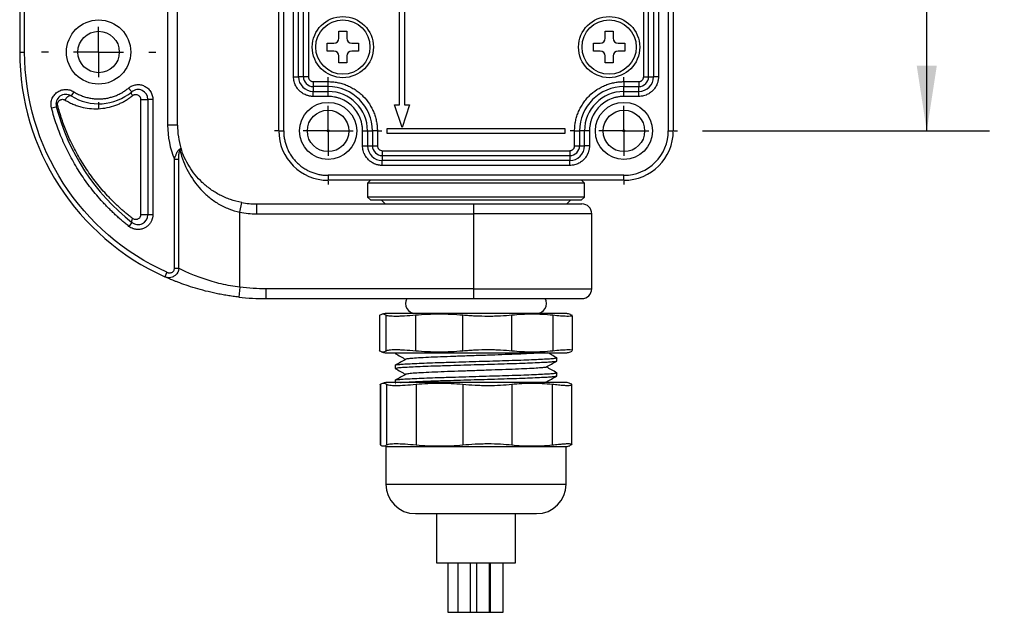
# Model space of a CAD drawing. Header units: millimetres. Extents: x 13 to 546, y 13 to 419.
# Tile 5 of 16: x 307 to 407, y 99 to 159. Entities that reach past the tile are written whole.
import ezdxf

# ---------------------------------------------------------------- set-up
doc = ezdxf.new("R2010")
doc.units = ezdxf.units.MM
doc.header["$LTSCALE"] = 2
doc.linetypes.add('CENTERX2', pattern=[20.32, 12.7, -2.54, 2.54, -2.54])
doc.layers.add('CENTER', color=40, linetype='CENTERX2')
doc.layers.add('DIMENSIONS', color=140, linetype='Continuous', lineweight=25)
doc.styles.add('SLDTEXTSTYLE0', font='TXT', dxfattribs={"width": 0.7})
doc.dimstyles.new('SLDDIMSTYLE0', dxfattribs={"dimtxt": 4.316016, "dimasz": 6.604, "dimexe": 0, "dimexo": 0.0625, "dimgap": 1.079004, "dimtad": 0, "dimtih": 1, "dimtoh": 1, "dimrnd": 1e-09, "dimzin": 4, "dimdsep": 46, "dimtxsty": 'SLDTEXTSTYLE0', "dimsah": 1, "dimcen": 0.09, "dimadec": 0, "dimazin": 1, "dimtfac": 1, "dimtofl": 0, "dimtmove": 0, "dimatfit": 3, "dimfxl": 0, "dimfrac": 2, "dimtolj": 1, "dimtzin": 12, "dimarcsym": 0})

# ---------------------------------------------------------------- blocks, each defined once
blk = doc.blocks.new('_D_8')
at = {"layer": 'DIMENSIONS'}
for p, q in [((376.137, 234.085), (405.211, 234.085)), ((398.861, 234.085), (398.861, 202.446)), ((392.448, 194.62), (390.998, 194.62)), ((390.998, 194.62), (390.998, 187.761)), ((405.273, 194.62), (406.723, 194.62)), ((406.723, 194.62), (406.723, 187.761)), ((390.998, 187.761), (392.448, 187.761)), ((406.723, 187.761), (405.273, 187.761)), ((398.861, 148.085), (398.861, 186.795)), ((376.137, 148.085), (405.211, 148.085))]:
    blk.add_line(p, q, dxfattribs=at)
for points in [[(398.861, 234.085), (397.845, 227.481), (399.877, 227.481)], [(398.861, 148.085), (399.877, 154.689), (397.845, 154.689)]]:
    blk.add_solid(points, dxfattribs=at)
at = {"layer": 'DIMENSIONS', "char_height": 4.2333, "attachment_point": 1, "style": 'SLDTEXTSTYLE0'}
for s, insert in [('86.0', (392.448, 201.044)), ('3.39', (392.448, 193.218))]:
    blk.add_mtext(s, dxfattribs=dict(at, insert=insert))
blk = doc.blocks.new('SW_CENTERMARKSYMBOL_1')
at = {"layer": 'CENTER', "color": 0}
for p, q in [((0, 5.08), (0, 5.44)), ((0, 0), (0, 2.54)), ((-5.08, 0), (-5.44, 0)), ((0, 0), (-2.54, 0)), ((0, 0), (0, -2.54)), ((0, 0), (2.54, 0)), ((5.08, 0), (5.44, 0)), ((0, -5.08), (0, -5.44))]:
    blk.add_line(p, q, dxfattribs=at)
blk = doc.blocks.new('SW_CENTERMARKSYMBOL_2')
at = {"layer": 'CENTER', "color": 0}
for p, q in [((0, 5.08), (0, 5.44)), ((0, 0), (0, 2.54)), ((-5.08, 0), (-5.44, 0)), ((0, 0), (-2.54, 0)), ((0, 0), (0, -2.54)), ((0, 0), (2.54, 0)), ((5.08, 0), (5.44, 0)), ((0, -5.08), (0, -5.44))]:
    blk.add_line(p, q, dxfattribs=at)
blk = doc.blocks.new('SW_CENTERMARKSYMBOL_6')
at = {"layer": 'CENTER', "color": 0}
for p, q in [((0, 5.08), (0, 5.795)), ((0, 0), (0, 2.54)), ((-5.08, 0), (-5.795, 0)), ((0, 0), (-2.54, 0)), ((0, 0), (0, -2.54)), ((0, 0), (2.54, 0)), ((5.08, 0), (5.795, 0)), ((0, -5.08), (0, -5.795))]:
    blk.add_line(p, q, dxfattribs=at)

msp = doc.modelspace()

# ---------------------------------------------------------------- linework, layer by layer
for p, q in [((333.157, 148.085), (333.157, 234.085)), ((333.657, 148.085), (333.657, 234.085)), ((372.657, 234.085), (372.657, 148.085)), ((373.157, 234.085), (373.157, 148.085)), ((321.89, 233.485), (321.89, 148.685)), ((322.89, 148.685), (322.89, 233.485)), ((345.407, 150.732), (345.407, 231.437)), ((345.907, 231.437), (345.907, 150.732)), ((334.657, 153.585), (334.657, 228.585)), ((335.157, 153.585), (335.157, 228.585)), ((335.657, 153.585), (335.657, 228.585)), ((336.157, 228.585), (336.157, 153.585)), ((370.157, 153.585), (370.157, 228.585)), ((370.657, 153.585), (370.657, 228.585)), ((371.157, 228.585), (371.157, 153.585)), ((371.657, 228.585), (371.657, 153.585)), ((306.89, 226.085), (306.89, 156.085)), ((307.39, 156.085), (307.39, 226.085)), ((339.257, 158.185), (340.057, 158.185)), ((339.257, 157.485), (339.257, 158.185)), ((340.057, 158.185), (340.057, 157.485)), ((366.257, 158.185), (367.057, 158.185)), ((366.257, 157.485), (366.257, 158.185)), ((367.057, 158.185), (367.057, 157.485)), ((338.057, 156.985), (338.757, 156.985)), ((338.057, 156.185), (338.057, 156.985)), ((340.557, 156.985), (341.257, 156.985)), ((341.257, 156.985), (341.257, 156.185)), ((365.057, 156.985), (365.757, 156.985)), ((365.057, 156.185), (365.057, 156.985)), ((367.557, 156.985), (368.257, 156.985)), ((368.257, 156.985), (368.257, 156.185)), ((306.89, 156.085), (307.39, 156.085)), ((338.757, 156.185), (338.057, 156.185)), ((341.257, 156.185), (340.557, 156.185)), ((365.757, 156.185), (365.057, 156.185)), ((368.257, 156.185), (367.557, 156.185)), ((339.257, 154.985), (339.257, 155.685)), ((340.057, 154.985), (339.257, 154.985)), ((340.057, 155.685), (340.057, 154.985)), ((366.257, 154.985), (366.257, 155.685)), ((367.057, 154.985), (366.257, 154.985)), ((367.057, 155.685), (367.057, 154.985)), ((334.657, 153.585), (335.157, 153.585)), ((335.657, 153.585), (335.157, 153.585)), ((336.157, 153.585), (335.657, 153.585)), ((336.657, 153.085), (338.157, 153.085)), ((336.657, 153.085), (336.657, 152.585)), ((338.157, 152.585), (338.157, 153.085)), ((368.157, 153.085), (369.657, 153.085)), ((368.157, 153.085), (368.157, 152.585)), ((369.657, 153.085), (369.657, 152.585)), ((370.157, 153.585), (370.657, 153.585)), ((370.657, 153.585), (371.157, 153.585)), ((371.657, 153.585), (371.157, 153.585)), ((312.365, 152.061), (312.1, 151.638)), ((317.93, 152.435), (318.25, 152.051)), ((338.157, 152.585), (336.657, 152.585)), ((336.657, 152.585), (336.657, 152.085)), ((336.657, 151.585), (336.657, 152.085)), ((336.657, 152.085), (338.157, 152.085)), ((338.157, 152.085), (338.157, 152.585)), ((338.157, 151.585), (338.157, 152.085)), ((368.157, 152.585), (369.657, 152.585)), ((368.157, 152.085), (368.157, 152.585)), ((368.157, 151.585), (368.157, 152.085)), ((368.157, 152.085), (369.657, 152.085)), ((369.657, 152.085), (369.657, 152.585)), ((369.657, 151.585), (369.657, 152.085)), ((319.156, 139.592), (319.156, 151.282)), ((319.156, 151.282), (319.89, 151.282)), ((319.89, 151.282), (319.89, 139.592)), ((320.39, 151.282), (319.89, 151.282)), ((320.39, 151.282), (320.39, 139.592)), ((338.157, 151.585), (336.657, 151.585)), ((369.657, 151.585), (368.157, 151.585)), ((310.117, 150.412), (310.601, 150.538)), ((344.907, 150.732), (345.407, 150.732)), ((345.657, 148.435), (344.907, 150.732)), ((346.407, 150.732), (345.657, 148.435)), ((345.907, 150.732), (346.407, 150.732)), ((322.89, 148.685), (321.89, 148.685)), ((333.157, 148.085), (333.657, 148.085)), ((341.657, 146.585), (341.657, 148.085)), ((341.657, 148.085), (342.157, 148.085)), ((342.157, 148.085), (342.157, 146.585)), ((342.157, 148.085), (342.657, 148.085)), ((342.657, 148.085), (342.657, 146.585)), ((343.157, 148.085), (342.657, 148.085)), ((343.157, 148.085), (343.157, 146.585)), ((344.157, 148.335), (362.157, 148.335)), ((344.157, 147.835), (344.157, 148.335)), ((362.157, 147.835), (344.157, 147.835)), ((362.157, 148.335), (362.157, 147.835)), ((363.157, 146.585), (363.157, 148.085)), ((363.157, 148.085), (363.657, 148.085)), ((363.657, 148.085), (363.657, 146.585)), ((364.157, 148.085), (363.657, 148.085)), ((364.157, 146.585), (364.157, 148.085)), ((364.657, 148.085), (364.157, 148.085)), ((364.657, 148.085), (364.657, 146.585)), ((372.657, 148.085), (373.157, 148.085)), ((323.242, 146.337), (323.243, 146.333)), ((341.657, 146.585), (342.157, 146.585)), ((342.157, 146.585), (342.657, 146.585)), ((342.657, 146.585), (343.157, 146.585)), ((343.657, 146.085), (362.657, 146.085)), ((343.657, 146.085), (343.657, 145.585)), ((362.657, 146.085), (362.657, 145.585)), ((363.157, 146.585), (363.657, 146.585)), ((363.657, 146.585), (364.157, 146.585)), ((364.657, 146.585), (364.157, 146.585)), ((322.581, 134.155), (322.581, 145.226)), ((322.581, 145.226), (323.024, 145.226)), ((323.024, 134.155), (323.024, 145.226)), ((343.657, 145.585), (362.657, 145.585)), ((343.657, 145.585), (343.657, 145.085)), ((343.657, 144.585), (343.657, 145.085)), ((362.657, 145.085), (343.657, 145.085)), ((362.657, 145.585), (362.657, 145.085)), ((362.657, 144.585), (362.657, 145.085)), ((362.657, 144.585), (343.657, 144.585)), ((368.157, 143.585), (338.157, 143.585)), ((338.157, 143.585), (338.157, 143.085)), ((368.157, 143.085), (338.157, 143.085)), ((342.457, 143.085), (342.157, 142.785)), ((342.157, 142.785), (342.157, 141.385)), ((364.157, 142.785), (342.157, 142.785)), ((364.157, 142.785), (363.857, 143.085)), ((364.157, 141.385), (364.157, 142.785)), ((368.157, 143.085), (368.157, 143.585)), ((329.215, 139.842), (329.401, 140.825)), ((342.157, 141.385), (342.457, 141.085)), ((364.157, 141.385), (342.157, 141.385)), ((342.457, 141.085), (363.857, 141.085)), ((343.557, 141.085), (343.957, 140.685)), ((362.357, 140.685), (362.757, 141.085)), ((363.857, 141.085), (364.157, 141.385)), ((329.215, 132.234), (329.215, 139.842)), ((330.89, 140.685), (352.89, 140.685)), ((330.89, 140.685), (330.89, 139.685)), ((352.89, 140.685), (352.89, 139.685)), ((318.271, 138.807), (317.961, 138.414)), ((319.89, 139.592), (319.156, 139.592)), ((320.39, 139.592), (319.89, 139.592)), ((330.89, 139.685), (352.89, 139.685)), ((352.89, 139.685), (352.89, 132.085)), ((364.89, 139.685), (352.89, 139.685)), ((364.89, 132.085), (364.89, 139.685)), ((323.024, 134.155), (322.581, 134.155)), ((321.815, 133.752), (321.61, 133.296)), ((329.215, 132.234), (329.103, 131.241)), ((352.89, 132.085), (331.89, 132.085)), ((331.89, 131.085), (331.89, 132.085)), ((352.89, 132.085), (352.89, 131.085)), ((352.89, 132.085), (364.89, 132.085)), ((331.89, 131.085), (352.89, 131.085)), ((343.377, 129.354), (343.377, 125.815)), ((343.414, 129.398), (343.387, 129.354)), ((343.414, 125.772), (343.414, 129.398)), ((362.353, 129.585), (343.961, 129.585)), ((344.039, 125.772), (344.039, 129.398)), ((347.042, 125.772), (347.042, 129.398)), ((351.822, 125.772), (351.822, 129.398)), ((356.785, 125.772), (356.785, 129.398)), ((360.94, 129.398), (360.94, 125.772)), ((362.727, 129.465), (362.901, 129.398)), ((362.937, 125.815), (362.937, 129.354)), ((343.414, 125.772), (343.387, 125.815)), ((343.961, 125.585), (362.353, 125.585)), ((344.957, 125.585), (344.957, 125.538)), ((361.357, 124.778), (361.357, 125.067)), ((362.727, 125.705), (362.901, 125.772)), ((344.957, 124.307), (344.957, 124.018)), ((361.357, 123.258), (361.357, 123.547)), ((343.43, 122.368), (343.43, 116.301)), ((343.467, 122.415), (343.467, 116.254)), ((362.307, 122.585), (344.007, 122.585)), ((344.085, 122.415), (344.085, 116.254)), ((344.957, 122.787), (344.957, 122.585)), ((344.97, 122.484), (344.981, 122.478)), ((347.088, 122.415), (347.088, 116.254)), ((351.815, 122.415), (351.815, 116.254)), ((356.778, 122.415), (356.778, 116.254)), ((360.404, 122.585), (360.304, 122.642)), ((360.887, 122.415), (360.887, 116.254)), ((362.848, 122.415), (362.676, 122.472)), ((362.884, 116.301), (362.884, 122.368)), ((344.007, 116.085), (344.007, 112.285)), ((344.007, 116.085), (362.307, 116.085)), ((362.307, 112.285), (362.307, 116.085)), ((362.848, 116.254), (362.676, 116.198)), ((344.007, 112.285), (362.307, 112.285)), ((349.157, 109.285), (349.157, 104.285)), ((357.157, 104.285), (357.157, 109.285)), ((349.157, 104.285), (357.157, 104.285)), ((350.299, 104.285), (350.299, 99.285)), ((351.307, 104.285), (351.307, 99.285)), ((352.607, 99.285), (352.607, 104.285)), ((353.219, 104.285), (353.219, 99.285)), ((354.519, 99.285), (354.519, 104.285)), ((354.595, 104.285), (354.595, 99.285)), ((355.895, 99.285), (355.895, 104.285)), ((350.299, 99.285), (351.307, 99.285)), ((351.307, 99.285), (352.607, 99.285)), ((352.607, 99.285), (353.219, 99.285)), ((353.219, 99.285), (354.519, 99.285)), ((354.519, 99.285), (354.595, 99.285)), ((354.595, 99.285), (355.895, 99.285))]:
    msp.add_line(p, q)
at = {"flags": 128}
for points in [[(318.325, 151.667), (318.288, 151.73), (318.258, 151.791), (318.236, 151.85), (318.222, 151.904), (318.216, 151.952), (318.219, 151.993), (318.23, 152.026), (318.25, 152.051)], [(311.504, 151.214), (311.552, 151.322), (311.616, 151.424), (311.693, 151.513), (311.778, 151.586), (311.866, 151.636), (311.952, 151.663), (312.032, 151.663), (312.1, 151.638)], [(310.745, 150.664), (310.71, 150.647), (310.679, 150.629), (310.653, 150.612), (310.632, 150.595), (310.616, 150.579), (310.606, 150.565), (310.6, 150.551), (310.601, 150.538)], [(318.336, 139.2), (318.3, 139.135), (318.271, 139.072), (318.25, 139.012), (318.237, 138.956), (318.233, 138.907), (318.237, 138.865), (318.25, 138.831), (318.271, 138.807)]]:
    msp.add_lwpolyline(points, dxfattribs=at)
for centre, radius in [((314.89, 156.085), 3.255), ((339.657, 156.585), 3.1), ((339.657, 156.585), 2.75), ((366.657, 156.585), 3.1), ((366.657, 156.585), 2.75), ((314.89, 156.085), 2.1), ((338.157, 148.085), 2.9), ((368.157, 148.085), 2.9), ((338.157, 148.085), 2.1), ((368.157, 148.085), 2.1), ((338.157, 148.085), 0.1), ((368.157, 148.085), 0.1)]:
    msp.add_circle(centre, radius)
for centre, radius, start, end in [((338.757, 157.485), 0.5, 270, 0), ((340.557, 157.485), 0.5, 180, 270), ((365.757, 157.485), 0.5, 270, 0), ((367.557, 157.485), 0.5, 180, 270), ((331.89, 156.085), 25, 180, 245.71873), ((338.757, 155.685), 0.5, 0, 90), ((340.557, 155.685), 0.5, 90, 180), ((365.757, 155.685), 0.5, 0, 90), ((367.557, 155.685), 0.5, 90, 180), ((336.657, 153.585), 1.5, 180, 270), ((336.657, 153.585), 1, 180, 270), ((369.657, 153.585), 1, 270, 0), ((369.657, 153.585), 1.5, 270, 0), ((311.568, 150.791), 1, 57.89513, 194.60218), ((314.89, 156.085), 5.25, 237.89513, 309.79182), ((318.89, 151.282), 1, 0, 129.79182), ((338.157, 148.085), 4.5, 0, 90), ((338.157, 148.085), 4, 0, 90), ((368.157, 148.085), 4.5, 90, 180), ((368.157, 148.085), 4, 90, 180), ((331.89, 156.085), 22, 194.60218, 231.75338), ((330.89, 148.685), 8, 180, 197.06726), ((338.157, 148.085), 5, 180, 270), ((368.157, 148.085), 5, 270, 0), ((322.582, 145.999), 0.565, 10.45194, 23.73604), ((343.657, 146.585), 1.5, 180, 270), ((343.657, 146.585), 1, 180, 270), ((362.657, 146.585), 1, 270, 0), ((362.657, 146.585), 1.5, 270, 0), ((330.89, 148.685), 8, 259.2712, 270), ((363.89, 139.685), 1, 0, 90), ((318.89, 139.592), 1, 231.75338, 0), ((363.89, 132.085), 1, 270, 360), ((331.89, 156.085), 25, 263.59954, 270), ((347.007, 130.585), 1, 150, 270), ((359.307, 130.585), 1, 270, 30.56426), ((347.769, 115.076), 15, 104.70489, 106.20311), ((358.546, 115.076), 15, 73.79693, 75.29511), ((347.769, 140.093), 15, 253.79693, 255.29511), ((358.546, 140.093), 15, 284.70489, 286.20311), ((344.957, 117.676), 5, 100.95496, 103.21676), ((361.357, 117.676), 5, 74.61841, 79.04504), ((361.357, 120.994), 5, 280.95496, 285.35723), ((347.007, 112.285), 3, 180, 270), ((359.307, 112.285), 3, 270, 0)]:
    msp.add_arc(centre, radius, start, end)
for points, knots in [([(321.815, 133.752), (317.517, 135.691), (313.869, 138.83), (308.751, 146.753), (307.39, 151.369), (307.39, 156.085)], [0, 0, 0, 0, 0.5, 0.5, 1, 1, 1, 1]), ([(317.93, 152.435), (317.957, 152.457), (318.011, 152.5), (318.098, 152.558), (318.188, 152.609), (318.315, 152.671), (318.485, 152.732), (318.768, 152.79), (319.128, 152.784), (319.535, 152.658), (319.892, 152.426), (320.126, 152.153), (320.263, 151.899), (320.336, 151.697), (320.382, 151.49), (320.387, 151.352), (320.39, 151.282)], [0, 0, 0, 0, 0.030711, 0.061293, 0.091896, 0.122667, 0.186442, 0.250372, 0.37774, 0.500036, 0.622332, 0.749701, 0.813476, 0.877406, 0.938663, 1, 1, 1, 1]), ([(336.657, 151.585), (336.615, 151.585), (336.531, 151.587), (336.406, 151.599), (336.282, 151.619), (336.16, 151.646), (336.039, 151.681), (335.832, 151.756), (335.551, 151.901), (335.234, 152.161), (334.973, 152.478), (334.809, 152.797), (334.715, 153.086), (334.666, 153.333), (334.66, 153.501), (334.657, 153.585)], [0, 0, 0, 0, 0.0402761, 0.0802426, 0.1200582, 0.159883, 0.1998773, 0.2401994, 0.3700431, 0.5000574, 0.6299012, 0.7599156, 0.8401208, 0.919721, 1, 1, 1, 1]), ([(336.157, 153.585), (336.158, 153.564), (336.159, 153.522), (336.172, 153.46), (336.195, 153.388), (336.236, 153.308), (336.301, 153.229), (336.381, 153.164), (336.469, 153.118), (336.563, 153.09), (336.626, 153.086), (336.657, 153.085)], [0, 0, 0, 0, 0.080115, 0.159741, 0.240152, 0.369781, 0.500092, 0.629721, 0.760033, 0.87985, 1, 1, 1, 1]), ([(338.157, 153.085), (338.236, 153.084), (338.394, 153.082), (338.63, 153.065), (338.863, 153.037), (339.094, 152.999), (339.324, 152.949), (339.551, 152.889), (339.776, 152.818), (340.082, 152.705), (340.461, 152.532), (340.901, 152.275), (341.315, 151.973), (341.826, 151.512), (342.261, 150.977), (342.604, 150.389), (342.811, 149.935), (342.97, 149.469), (343.079, 149.005), (343.145, 148.542), (343.153, 148.237), (343.157, 148.085)], [0, 0, 0, 0, 0.03024, 0.060281, 0.090188, 0.120031, 0.149875, 0.179789, 0.20984, 0.240094, 0.304385, 0.368744, 0.434403, 0.50013, 0.631342, 0.695633, 0.759991, 0.821708, 0.883493, 0.94173, 1, 1, 1, 1]), ([(363.157, 148.085), (363.158, 148.164), (363.16, 148.322), (363.177, 148.557), (363.205, 148.791), (363.243, 149.022), (363.293, 149.251), (363.353, 149.478), (363.424, 149.704), (363.537, 150.009), (363.71, 150.389), (363.967, 150.828), (364.269, 151.243), (364.73, 151.754), (365.265, 152.189), (365.853, 152.532), (366.307, 152.739), (366.773, 152.898), (367.237, 153.006), (367.7, 153.073), (368.005, 153.081), (368.157, 153.085)], [0, 0, 0, 0, 0.03024, 0.060281, 0.090188, 0.120031, 0.149875, 0.179789, 0.20984, 0.240094, 0.304385, 0.368744, 0.434403, 0.50013, 0.631342, 0.695633, 0.759991, 0.821708, 0.883493, 0.94173, 1, 1, 1, 1]), ([(369.657, 153.085), (369.678, 153.085), (369.72, 153.087), (369.782, 153.099), (369.854, 153.123), (369.934, 153.164), (370.013, 153.229), (370.078, 153.308), (370.124, 153.397), (370.152, 153.49), (370.156, 153.553), (370.157, 153.585)], [0, 0, 0, 0, 0.080115, 0.159741, 0.240152, 0.369781, 0.500092, 0.629721, 0.760033, 0.87985, 1, 1, 1, 1]), ([(371.657, 153.585), (371.656, 153.543), (371.655, 153.459), (371.643, 153.334), (371.623, 153.21), (371.596, 153.088), (371.561, 152.967), (371.486, 152.76), (371.341, 152.479), (371.081, 152.161), (370.764, 151.901), (370.445, 151.736), (370.156, 151.643), (369.909, 151.594), (369.741, 151.588), (369.657, 151.585)], [0, 0, 0, 0, 0.040276, 0.080243, 0.120058, 0.159883, 0.199877, 0.240199, 0.370043, 0.500057, 0.629901, 0.759916, 0.840121, 0.919721, 1, 1, 1, 1]), ([(310.117, 150.412), (310.108, 150.448), (310.091, 150.519), (310.076, 150.627), (310.068, 150.736), (310.068, 150.885), (310.089, 151.074), (310.169, 151.368), (310.349, 151.703), (310.669, 152.017), (311.065, 152.227), (311.438, 152.298), (311.743, 152.286), (311.965, 152.243), (312.175, 152.17), (312.302, 152.097), (312.365, 152.061)], [0, 0, 0, 0, 0.030655, 0.061165, 0.091694, 0.122405, 0.186333, 0.250412, 0.378043, 0.50004, 0.622036, 0.749667, 0.813595, 0.877675, 0.9388, 1, 1, 1, 1]), ([(312.365, 152.061), (312.429, 152.023), (312.555, 151.946), (312.751, 151.841), (312.951, 151.746), (313.155, 151.661), (313.364, 151.585), (313.646, 151.496), (314.007, 151.411), (314.446, 151.347), (314.742, 151.339), (314.89, 151.335)], [0, 0, 0, 0, 0.083621, 0.166888, 0.249983, 0.333089, 0.41639, 0.500067, 0.66691, 0.833066, 1, 1, 1, 1]), ([(314.89, 151.335), (314.959, 151.336), (315.097, 151.337), (315.303, 151.351), (315.508, 151.373), (315.711, 151.404), (315.912, 151.444), (316.112, 151.493), (316.311, 151.551), (316.572, 151.639), (316.891, 151.77), (317.257, 151.959), (317.606, 152.178), (317.822, 152.349), (317.93, 152.435)], [0, 0, 0, 0, 0.062905, 0.125459, 0.187781, 0.249988, 0.3122, 0.374537, 0.437117, 0.500057, 0.625489, 0.749988, 0.874507, 1, 1, 1, 1]), ([(318.325, 151.667), (318.344, 151.681), (318.381, 151.709), (318.443, 151.741), (318.508, 151.764), (318.597, 151.783), (318.712, 151.785), (318.846, 151.75), (318.969, 151.68), (319.06, 151.584), (319.117, 151.483), (319.15, 151.385), (319.154, 151.317), (319.156, 151.282)], [0, 0, 0, 0, 0.06204, 0.123776, 0.186205, 0.250296, 0.37569, 0.500069, 0.627311, 0.749839, 0.835296, 0.917212, 1, 1, 1, 1]), ([(310.745, 150.664), (310.741, 150.684), (310.732, 150.722), (310.728, 150.782), (310.731, 150.852), (310.746, 150.929), (310.787, 151.033), (310.864, 151.143), (310.981, 151.23), (311.11, 151.282), (311.244, 151.296), (311.379, 151.279), (311.463, 151.235), (311.504, 151.214)], [0, 0, 0, 0, 0.042443, 0.084004, 0.125811, 0.187184, 0.251063, 0.370109, 0.501066, 0.623904, 0.750167, 0.87749, 1, 1, 1, 1]), ([(311.504, 151.214), (311.576, 151.171), (311.718, 151.085), (311.938, 150.968), (312.161, 150.86), (312.389, 150.762), (312.622, 150.674), (312.859, 150.596), (313.3, 150.469), (313.959, 150.347), (314.852, 150.318), (315.753, 150.424), (316.476, 150.628), (317.005, 150.844), (317.354, 151.014), (317.691, 151.207), (318.017, 151.422), (318.223, 151.585), (318.325, 151.667)], [0, 0, 0, 0, 0.035591, 0.071159, 0.106745, 0.142388, 0.178128, 0.214004, 0.250056, 0.376048, 0.500269, 0.626921, 0.750306, 0.801599, 0.852015, 0.90175, 0.951008, 1, 1, 1, 1]), ([(341.657, 148.085), (341.656, 148.148), (341.654, 148.274), (341.639, 148.462), (341.614, 148.648), (341.579, 148.833), (341.533, 149.015), (341.478, 149.196), (341.353, 149.538), (341.104, 150.021), (340.649, 150.576), (340.093, 151.032), (339.568, 151.302), (339.135, 151.451), (338.814, 151.528), (338.488, 151.576), (338.268, 151.582), (338.157, 151.585)], [0, 0, 0, 0, 0.0345526, 0.0688584, 0.1030167, 0.1371283, 0.1712945, 0.2056158, 0.2401915, 0.3700614, 0.5000288, 0.6298987, 0.7598662, 0.8201521, 0.8799094, 0.9396786, 1, 1, 1, 1]), ([(368.157, 151.585), (368.094, 151.584), (367.968, 151.582), (367.78, 151.566), (367.594, 151.541), (367.409, 151.506), (367.227, 151.461), (367.046, 151.406), (366.704, 151.281), (366.221, 151.032), (365.666, 150.576), (365.21, 150.021), (364.94, 149.496), (364.791, 149.062), (364.714, 148.742), (364.666, 148.415), (364.66, 148.195), (364.657, 148.085)], [0, 0, 0, 0, 0.034553, 0.068858, 0.103017, 0.137128, 0.171294, 0.205616, 0.240192, 0.370061, 0.500029, 0.629899, 0.759866, 0.820152, 0.879909, 0.939679, 1, 1, 1, 1]), ([(317.961, 138.414), (317.843, 138.509), (317.607, 138.697), (317.26, 138.988), (316.919, 139.286), (316.584, 139.591), (316.256, 139.902), (315.933, 140.22), (315.617, 140.544), (314.993, 141.211), (314.104, 142.263), (313.037, 143.758), (312.095, 145.335), (311.422, 146.707), (310.953, 147.828), (310.638, 148.678), (310.355, 149.538), (310.196, 150.121), (310.117, 150.412)], [0, 0, 0, 0, 0.031088, 0.062139, 0.093166, 0.124182, 0.155199, 0.18623, 0.217287, 0.248382, 0.374176, 0.500006, 0.6258, 0.75163, 0.813766, 0.875806, 0.93785, 1, 1, 1, 1]), ([(318.336, 139.2), (318.223, 139.289), (317.997, 139.467), (317.665, 139.742), (317.339, 140.023), (317.019, 140.309), (316.706, 140.601), (316.399, 140.899), (316.098, 141.203), (315.505, 141.826), (314.666, 142.8), (313.643, 144.2), (312.732, 145.682), (312.09, 146.951), (311.663, 147.933), (311.396, 148.609), (311.154, 149.289), (310.935, 149.972), (310.808, 150.435), (310.745, 150.664)], [0, 0, 0, 0, 0.031388, 0.062717, 0.093996, 0.125232, 0.156436, 0.187614, 0.218776, 0.249931, 0.375589, 0.499192, 0.626233, 0.749788, 0.801184, 0.851829, 0.901796, 0.95116, 1, 1, 1, 1]), ([(333.657, 148.085), (333.658, 148.014), (333.66, 147.872), (333.675, 147.66), (333.7, 147.45), (333.735, 147.241), (333.779, 147.035), (333.833, 146.83), (333.898, 146.628), (333.999, 146.353), (334.155, 146.011), (334.386, 145.616), (334.658, 145.242), (334.97, 144.897), (335.315, 144.586), (335.688, 144.314), (336.084, 144.082), (336.489, 143.898), (336.9, 143.756), (337.313, 143.658), (337.732, 143.596), (338.015, 143.588), (338.157, 143.585)], [0, 0, 0, 0, 0.0302332, 0.0602674, 0.090169, 0.1200052, 0.1498437, 0.1797522, 0.2097979, 0.2400472, 0.304322, 0.3686714, 0.4343139, 0.5000325, 0.565675, 0.6313936, 0.6956684, 0.7600178, 0.8202695, 0.8799904, 0.9397207, 1, 1, 1, 1]), ([(368.157, 143.585), (369.351, 143.585), (370.495, 144.059), (372.183, 145.747), (372.657, 146.891), (372.657, 148.085)], [0, 0, 0, 0, 0.5, 0.5, 1, 1, 1, 1]), ([(322.581, 145.226), (322.594, 145.265), (322.617, 145.338), (322.651, 145.438), (322.708, 145.596), (322.779, 145.77), (322.868, 145.947), (322.933, 146.057), (322.993, 146.138), (323.047, 146.195), (323.082, 146.216), (323.098, 146.227)], [0, 0, 0, 0, 0.097709, 0.180546, 0.248718, 0.496321, 0.631303, 0.747038, 0.838703, 0.922348, 1, 1, 1, 1]), ([(323.024, 145.226), (323.024, 145.383), (323.028, 145.54), (323.048, 145.771), (323.057, 145.849), (323.077, 145.958), (323.085, 145.993), (323.106, 146.058), (323.119, 146.088), (323.137, 146.102)], [0, 0, 0, 0, 0.5, 0.5, 0.75, 0.75, 0.875, 0.875, 1, 1, 1, 1]), ([(323.098, 146.227), (323.113, 146.234), (323.144, 146.25), (323.184, 146.274), (323.218, 146.297), (323.241, 146.32), (323.242, 146.331), (323.242, 146.337)], [0, 0, 0, 0, 0.151742, 0.327621, 0.527629, 0.751757, 1, 1, 1, 1]), ([(323.242, 146.337), (323.245, 146.326), (323.25, 146.304), (323.246, 146.271), (323.236, 146.238), (323.221, 146.206), (323.203, 146.177), (323.182, 146.149), (323.16, 146.125), (323.144, 146.109), (323.137, 146.102)], [0, 0, 0, 0, 0.162503, 0.315189, 0.457346, 0.588502, 0.708386, 0.816898, 0.914063, 1, 1, 1, 1]), ([(323.137, 146.102), (323.237, 145.718), (323.357, 145.353), (323.634, 144.647), (323.793, 144.305), (324.324, 143.316), (324.747, 142.712), (325.512, 141.883), (325.79, 141.619), (326.38, 141.134), (326.694, 140.911), (327.197, 140.61), (327.371, 140.515), (327.723, 140.341), (327.902, 140.261), (328.448, 140.043), (328.824, 139.927), (329.215, 139.842)], [0, 0, 0, 0, 0.125, 0.125, 0.25, 0.25, 0.5, 0.5, 0.625, 0.625, 0.75, 0.75, 0.8125, 0.8125, 0.875, 0.875, 1, 1, 1, 1]), ([(329.401, 140.825), (329.007, 140.899), (328.627, 141.002), (328.075, 141.194), (327.894, 141.264), (327.539, 141.418), (327.364, 141.501), (326.855, 141.766), (326.537, 141.962), (325.94, 142.389), (325.658, 142.622), (324.883, 143.353), (324.454, 143.884), (323.913, 144.755), (323.752, 145.057), (323.468, 145.679), (323.346, 146), (323.242, 146.337)], [0, 0, 0, 0, 0.125, 0.125, 0.1875, 0.1875, 0.25, 0.25, 0.375, 0.375, 0.5, 0.5, 0.75, 0.75, 0.875, 0.875, 1, 1, 1, 1]), ([(343.657, 144.585), (343.615, 144.585), (343.531, 144.587), (343.406, 144.599), (343.282, 144.619), (343.16, 144.646), (343.039, 144.681), (342.832, 144.756), (342.551, 144.901), (342.234, 145.161), (341.973, 145.478), (341.809, 145.797), (341.715, 146.086), (341.666, 146.333), (341.66, 146.501), (341.657, 146.585)], [0, 0, 0, 0, 0.0402761, 0.0802426, 0.1200582, 0.159883, 0.1998773, 0.2401994, 0.3700431, 0.5000574, 0.6299012, 0.7599156, 0.8401208, 0.919721, 1, 1, 1, 1]), ([(343.157, 146.585), (343.157, 146.452), (343.21, 146.325), (343.397, 146.137), (343.525, 146.085), (343.657, 146.085)], [0, 0, 0, 0, 0.5, 0.5, 1, 1, 1, 1]), ([(362.657, 146.085), (362.678, 146.085), (362.72, 146.087), (362.782, 146.099), (362.854, 146.123), (362.934, 146.164), (363.013, 146.229), (363.078, 146.308), (363.124, 146.397), (363.152, 146.49), (363.156, 146.553), (363.157, 146.585)], [0, 0, 0, 0, 0.080115, 0.159741, 0.240152, 0.369781, 0.500092, 0.629721, 0.760033, 0.87985, 1, 1, 1, 1]), ([(364.657, 146.585), (364.656, 146.543), (364.655, 146.459), (364.643, 146.334), (364.623, 146.21), (364.596, 146.088), (364.561, 145.967), (364.486, 145.76), (364.341, 145.479), (364.081, 145.161), (363.764, 144.901), (363.445, 144.736), (363.156, 144.643), (362.909, 144.594), (362.741, 144.588), (362.657, 144.585)], [0, 0, 0, 0, 0.040276, 0.080243, 0.120058, 0.159883, 0.199877, 0.240199, 0.370043, 0.500057, 0.629901, 0.759916, 0.840121, 0.919721, 1, 1, 1, 1]), ([(352.89, 140.685), (353.002, 140.685), (353.226, 140.685), (353.561, 140.685), (353.895, 140.685), (354.228, 140.685), (354.561, 140.685), (355.132, 140.685), (355.934, 140.685), (356.959, 140.685), (357.959, 140.685), (359.252, 140.685), (360.724, 140.685), (361.918, 140.685), (362.674, 140.685), (363.129, 140.685), (363.478, 140.685), (363.693, 140.685), (363.815, 140.685), (363.878, 140.685), (363.886, 140.685), (363.89, 140.685)], [0, 0, 0, 0, 0.019454, 0.038873, 0.058276, 0.07768, 0.097104, 0.116567, 0.178315, 0.240094, 0.304416, 0.368769, 0.500007, 0.631244, 0.695567, 0.75992, 0.821668, 0.883447, 0.922315, 0.961118, 1, 1, 1, 1]), ([(319.156, 139.592), (319.155, 139.575), (319.154, 139.541), (319.146, 139.491), (319.131, 139.433), (319.106, 139.371), (319.056, 139.287), (318.973, 139.198), (318.852, 139.128), (318.72, 139.09), (318.585, 139.091), (318.452, 139.123), (318.374, 139.174), (318.336, 139.2)], [0, 0, 0, 0, 0.041614, 0.083359, 0.125804, 0.188072, 0.250694, 0.373147, 0.500359, 0.624744, 0.750078, 0.876186, 1, 1, 1, 1]), ([(320.39, 139.592), (320.389, 139.554), (320.388, 139.479), (320.374, 139.367), (320.353, 139.256), (320.324, 139.147), (320.265, 138.979), (320.153, 138.763), (319.958, 138.525), (319.72, 138.329), (319.481, 138.206), (319.264, 138.136), (319.079, 138.099), (318.953, 138.095), (318.89, 138.092)], [0, 0, 0, 0, 0.048277, 0.096159, 0.14392, 0.191837, 0.240186, 0.370003, 0.500048, 0.629866, 0.759911, 0.840105, 0.919707, 1, 1, 1, 1]), ([(318.89, 138.092), (318.848, 138.093), (318.765, 138.095), (318.641, 138.111), (318.518, 138.137), (318.358, 138.186), (318.165, 138.269), (318.029, 138.366), (317.961, 138.414)], [0, 0, 0, 0, 0.125391, 0.249972, 0.374621, 0.500214, 0.749972, 1, 1, 1, 1]), ([(323.024, 134.155), (323.021, 134.122), (323.016, 134.055), (322.995, 133.957), (322.966, 133.862), (322.927, 133.771), (322.859, 133.644), (322.737, 133.489), (322.549, 133.344), (322.325, 133.242), (322.093, 133.199), (321.878, 133.212), (321.722, 133.25), (321.641, 133.283), (321.61, 133.296)], [0, 0, 0, 0, 0.050864, 0.101804, 0.15247, 0.202504, 0.251562, 0.372173, 0.501059, 0.611256, 0.750084, 0.863974, 0.946059, 1, 1, 1, 1]), ([(321.815, 133.752), (321.835, 133.744), (321.875, 133.727), (321.937, 133.71), (322, 133.699), (322.086, 133.693), (322.194, 133.702), (322.317, 133.743), (322.427, 133.811), (322.513, 133.908), (322.571, 134.025), (322.578, 134.111), (322.581, 134.155)], [0, 0, 0, 0, 0.063166, 0.125507, 0.187671, 0.250311, 0.376584, 0.499683, 0.625885, 0.748947, 0.873712, 1, 1, 1, 1]), ([(329.215, 132.234), (328.563, 132.318), (327.932, 132.434), (327.012, 132.65), (326.71, 132.73), (326.13, 132.897), (325.851, 132.985), (325.315, 133.167), (325.056, 133.261), (324.566, 133.451), (324.336, 133.546), (323.908, 133.731), (323.708, 133.822), (323.34, 133.996), (323.172, 134.08), (323.024, 134.155)], [0, 0, 0, 0, 0.25, 0.25, 0.375, 0.375, 0.5, 0.5, 0.625, 0.625, 0.75, 0.75, 0.875, 0.875, 1, 1, 1, 1]), ([(329.103, 131.241), (329.006, 131.252), (328.811, 131.274), (328.521, 131.312), (328.231, 131.353), (327.943, 131.398), (327.657, 131.445), (327.371, 131.496), (327.088, 131.55), (326.527, 131.663), (325.708, 131.853), (324.686, 132.138), (323.746, 132.442), (323.073, 132.689), (322.616, 132.868), (322.329, 132.985), (322.065, 133.096), (321.823, 133.201), (321.681, 133.264), (321.61, 133.296)], [0, 0, 0, 0, 0.031165, 0.062274, 0.093361, 0.12446, 0.155605, 0.186831, 0.21817, 0.249657, 0.374453, 0.499559, 0.625021, 0.749485, 0.800522, 0.850932, 0.900873, 0.950507, 1, 1, 1, 1]), ([(352.89, 131.085), (355.807, 131.085), (358.605, 131.085), (362.731, 131.085), (363.89, 131.085), (363.89, 131.085)], [0, 0, 0, 0, 0.5, 0.5, 1, 1, 1, 1]), ([(344.039, 129.398), (343.935, 129.469), (343.831, 129.502), (343.622, 129.502), (343.518, 129.469), (343.414, 129.398)], [0, 0, 0, 0, 0.5, 0.5, 1, 1, 1, 1]), ([(347.042, 129.398), (346.638, 129.361), (346.264, 129.333), (345.747, 129.304), (345.582, 129.297), (345.278, 129.287), (345.136, 129.285), (344.744, 129.285), (344.526, 129.295), (344.283, 129.324), (344.215, 129.335), (344.106, 129.363), (344.065, 129.38), (344.039, 129.398)], [0, 0, 0, 0, 0.25, 0.25, 0.375, 0.375, 0.5, 0.5, 0.75, 0.75, 0.875, 0.875, 1, 1, 1, 1]), ([(351.822, 129.398), (351.026, 129.469), (350.23, 129.502), (348.635, 129.502), (347.837, 129.469), (347.042, 129.398)], [0, 0, 0, 0, 0.5, 0.5, 1, 1, 1, 1]), ([(356.785, 129.398), (356.434, 129.361), (356.056, 129.333), (355.447, 129.304), (355.237, 129.297), (354.815, 129.287), (354.602, 129.285), (353.954, 129.285), (353.509, 129.295), (352.864, 129.324), (352.652, 129.335), (352.232, 129.363), (352.024, 129.38), (351.822, 129.398)], [0, 0, 0, 0, 0.25, 0.25, 0.375, 0.375, 0.5, 0.5, 0.75, 0.75, 0.875, 0.875, 1, 1, 1, 1]), ([(360.94, 129.398), (360.249, 129.469), (359.556, 129.502), (358.17, 129.502), (357.477, 129.469), (356.785, 129.398)], [0, 0, 0, 0, 0.5, 0.5, 1, 1, 1, 1]), ([(362.927, 129.354), (362.93, 129.35), (362.947, 129.328), (362.851, 129.298), (362.608, 129.28), (362.2, 129.292), (361.69, 129.324), (361.218, 129.37), (360.94, 129.398)], [0, 0, 0, 0, 0.0338892, 0.1982497, 0.4347589, 0.5991618, 0.7635681, 1, 1, 1, 1]), ([(347.042, 125.772), (346.638, 125.808), (346.264, 125.836), (345.747, 125.865), (345.582, 125.873), (345.278, 125.882), (345.136, 125.885), (344.744, 125.885), (344.526, 125.875), (344.283, 125.846), (344.215, 125.834), (344.106, 125.806), (344.065, 125.79), (344.039, 125.772)], [0, 0, 0, 0, 0.25, 0.25, 0.375, 0.375, 0.5, 0.5, 0.75, 0.75, 0.875, 0.875, 1, 1, 1, 1]), ([(356.785, 125.772), (356.434, 125.808), (356.056, 125.836), (355.447, 125.865), (355.237, 125.873), (354.815, 125.882), (354.602, 125.885), (353.954, 125.885), (353.509, 125.875), (352.864, 125.846), (352.652, 125.834), (352.232, 125.806), (352.024, 125.79), (351.822, 125.772)], [0, 0, 0, 0, 0.25, 0.25, 0.375, 0.375, 0.5, 0.5, 0.75, 0.75, 0.875, 0.875, 1, 1, 1, 1]), ([(362.927, 125.815), (362.93, 125.819), (362.947, 125.842), (362.851, 125.872), (362.608, 125.89), (362.2, 125.878), (361.69, 125.845), (361.218, 125.799), (360.94, 125.772)], [0, 0, 0, 0, 0.033889, 0.19825, 0.434759, 0.599162, 0.763568, 1, 1, 1, 1]), ([(344.039, 125.772), (343.935, 125.701), (343.831, 125.668), (343.622, 125.668), (343.518, 125.701), (343.414, 125.772)], [0, 0, 0, 0, 0.5, 0.5, 1, 1, 1, 1]), ([(361.35, 125.067), (361.353, 125.066), (361.391, 125.051), (361.247, 125.022), (360.901, 124.981), (360.314, 124.943), (359.524, 124.901), (358.56, 124.859), (357.433, 124.817), (356.195, 124.778), (354.86, 124.738), (353.488, 124.697), (352.094, 124.655), (350.91, 124.619), (349.776, 124.585), (348.705, 124.55), (347.609, 124.508), (346.661, 124.466), (345.904, 124.425), (345.352, 124.386), (345.015, 124.347), (344.98, 124.32), (344.964, 124.307)], [0, 0, 0, 0, 0.003502, 0.057984, 0.110934, 0.165419, 0.218366, 0.272848, 0.325797, 0.380282, 0.433228, 0.487711, 0.540657, 0.595139, 0.628275, 0.681219, 0.735698, 0.788642, 0.843121, 0.89607, 0.950555, 1, 1, 1, 1]), ([(346.035, 124.936), (345.857, 124.833), (345.501, 124.627), (345.145, 124.422), (344.967, 124.319)], [0, 0, 0, 0, 0.499956, 1, 1, 1, 1]), ([(344.968, 125.525), (345.146, 125.422), (345.493, 125.221), (345.841, 125.02), (346.01, 124.922)], [0, 0, 0, 0, 0.512308, 1, 1, 1, 1]), ([(359.72, 125.585), (359.673, 125.581), (359.422, 125.561), (358.816, 125.522), (357.75, 125.469), (356.478, 125.417), (355.062, 125.369), (353.556, 125.316), (352.026, 125.263), (350.556, 125.212), (349.203, 125.163), (348.023, 125.11), (347.071, 125.057), (346.418, 125.007), (346.078, 124.967), (346.074, 124.943), (346.073, 124.936)], [0, 0, 0, 0, 0.017946, 0.097064, 0.177305, 0.256841, 0.334855, 0.414509, 0.494728, 0.573687, 0.651985, 0.732008, 0.812031, 0.890329, 0.969288, 1, 1, 1, 1]), ([(351.822, 125.772), (351.026, 125.701), (350.23, 125.668), (348.635, 125.668), (347.837, 125.701), (347.042, 125.772)], [0, 0, 0, 0, 0.5, 0.5, 1, 1, 1, 1]), ([(360.94, 125.772), (360.249, 125.701), (359.556, 125.668), (358.17, 125.668), (357.477, 125.701), (356.785, 125.772)], [0, 0, 0, 0, 0.5, 0.5, 1, 1, 1, 1]), ([(361.348, 125.078), (361.171, 125.181), (360.873, 125.353), (360.575, 125.525), (360.455, 125.595)], [0, 0, 0, 0, 0.597742, 1, 1, 1, 1]), ([(344.967, 124.005), (345.145, 123.903), (345.493, 123.702), (345.841, 123.5), (346.01, 123.402)], [0, 0, 0, 0, 0.5117054, 1, 1, 1, 1]), ([(344.982, 124.018), (344.975, 124.022), (344.944, 124.04), (345.126, 124.072), (345.525, 124.111), (346.163, 124.151), (346.988, 124.193), (347.998, 124.235), (349.004, 124.271), (350.088, 124.305), (351.238, 124.34), (352.605, 124.381), (354, 124.423), (355.358, 124.464), (356.666, 124.503), (357.863, 124.544), (358.937, 124.586), (359.837, 124.627), (360.556, 124.668), (361.052, 124.707), (361.328, 124.744), (361.331, 124.768), (361.332, 124.778)], [0, 0, 0, 0, 0.016303, 0.069252, 0.123737, 0.176684, 0.231166, 0.284112, 0.338594, 0.37173, 0.424674, 0.479153, 0.532097, 0.586576, 0.639525, 0.69401, 0.746957, 0.801439, 0.854389, 0.908874, 0.961821, 1, 1, 1, 1]), ([(360.243, 124.146), (360.243, 124.141), (360.245, 124.119), (359.923, 124.079), (359.289, 124.031), (358.353, 123.978), (357.184, 123.925), (355.839, 123.875), (354.375, 123.825), (352.847, 123.772), (351.337, 123.719), (349.914, 123.67), (348.634, 123.618), (347.55, 123.565), (346.735, 123.513), (346.2, 123.467), (346.101, 123.434), (346.055, 123.418)], [0, 0, 0, 0, 0.020557, 0.091133, 0.160669, 0.231773, 0.303128, 0.373119, 0.44311, 0.514465, 0.585569, 0.655105, 0.725681, 0.797134, 0.867834, 0.937319, 1, 1, 1, 1]), ([(360.277, 124.146), (360.454, 124.249), (360.81, 124.455), (361.166, 124.661), (361.344, 124.764)], [0, 0, 0, 0, 0.49996, 1, 1, 1, 1]), ([(361.346, 123.56), (361.168, 123.663), (360.82, 123.864), (360.473, 124.064), (360.304, 124.162)], [0, 0, 0, 0, 0.512636, 1, 1, 1, 1]), ([(361.35, 123.547), (361.353, 123.546), (361.391, 123.531), (361.247, 123.502), (360.901, 123.461), (360.314, 123.423), (359.524, 123.381), (358.56, 123.339), (357.433, 123.297), (356.195, 123.258), (354.86, 123.218), (353.488, 123.177), (352.094, 123.135), (350.91, 123.099), (349.776, 123.065), (348.705, 123.03), (347.609, 122.988), (346.661, 122.946), (345.904, 122.905), (345.352, 122.866), (345.015, 122.827), (344.98, 122.8), (344.964, 122.787)], [0, 0, 0, 0, 0.0035018, 0.0579836, 0.1109336, 0.1654194, 0.218366, 0.2728479, 0.325797, 0.3802818, 0.4332284, 0.4877105, 0.5406571, 0.595139, 0.6282746, 0.6812187, 0.7356981, 0.7886422, 0.8431213, 0.8960704, 0.9505552, 1, 1, 1, 1]), ([(346.038, 123.418), (345.86, 123.316), (345.504, 123.11), (345.149, 122.904), (344.971, 122.801)], [0, 0, 0, 0, 0.499956, 1, 1, 1, 1]), ([(345.497, 122.585), (345.521, 122.587), (345.674, 122.602), (346.175, 122.631), (346.985, 122.673), (347.999, 122.715), (349.004, 122.751), (350.088, 122.785), (351.238, 122.82), (352.605, 122.861), (354, 122.903), (355.358, 122.944), (356.666, 122.983), (357.863, 123.024), (358.937, 123.066), (359.837, 123.107), (360.556, 123.148), (361.052, 123.187), (361.328, 123.224), (361.331, 123.248), (361.332, 123.258)], [0, 0, 0, 0, 0.010539, 0.070325, 0.131845, 0.191632, 0.253152, 0.290568, 0.350352, 0.411869, 0.471652, 0.533169, 0.592958, 0.654482, 0.714268, 0.775788, 0.835578, 0.897103, 0.956889, 1, 1, 1, 1]), ([(360.28, 122.628), (360.458, 122.731), (360.814, 122.937), (361.17, 123.143), (361.348, 123.246)], [0, 0, 0, 0, 0.499957, 1, 1, 1, 1]), ([(343.447, 122.368), (343.442, 122.376), (343.433, 122.39), (343.457, 122.408), (343.467, 122.415)], [0, 0, 0, 0, 0.577797, 1, 1, 1, 1]), ([(343.467, 122.415), (343.57, 122.491), (343.673, 122.517), (343.879, 122.517), (343.982, 122.491), (344.085, 122.415)], [0, 0, 0, 0, 0.5, 0.5, 1, 1, 1, 1]), ([(344.085, 122.415), (344.138, 122.376), (344.246, 122.344), (344.49, 122.309), (344.586, 122.3), (344.8, 122.288), (344.919, 122.285), (345.311, 122.285), (345.622, 122.297), (346.307, 122.343), (346.684, 122.376), (347.088, 122.415)], [0, 0, 0, 0, 0.25, 0.25, 0.375, 0.375, 0.5, 0.5, 0.75, 0.75, 1, 1, 1, 1]), ([(351.815, 122.415), (352.219, 122.376), (352.637, 122.344), (353.284, 122.309), (353.505, 122.3), (353.942, 122.288), (354.159, 122.285), (354.807, 122.285), (355.238, 122.297), (356.045, 122.343), (356.427, 122.376), (356.778, 122.415)], [0, 0, 0, 0, 0.25, 0.25, 0.375, 0.375, 0.5, 0.5, 0.75, 0.75, 1, 1, 1, 1]), ([(360.253, 122.628), (360.245, 122.614), (360.237, 122.599), (360.098, 122.585), (360.091, 122.585)], [0, 0, 0, 0, 0.949479, 1, 1, 1, 1]), ([(360.887, 122.415), (361.1, 122.392), (361.527, 122.346), (362.047, 122.299), (362.457, 122.28), (362.734, 122.291), (362.875, 122.323), (362.869, 122.356), (362.867, 122.368)], [0, 0, 0, 0, 0.179791, 0.359564, 0.539462, 0.719358, 0.897355, 1, 1, 1, 1]), ([(343.447, 116.301), (343.442, 116.293), (343.433, 116.28), (343.457, 116.262), (343.467, 116.254)], [0, 0, 0, 0, 0.577797, 1, 1, 1, 1]), ([(343.467, 116.254), (343.57, 116.179), (343.673, 116.152), (343.879, 116.152), (343.982, 116.179), (344.085, 116.254)], [0, 0, 0, 0, 0.5, 0.5, 1, 1, 1, 1]), ([(344.085, 116.254), (344.138, 116.293), (344.246, 116.326), (344.49, 116.361), (344.586, 116.37), (344.8, 116.382), (344.919, 116.385), (345.311, 116.385), (345.622, 116.372), (346.307, 116.326), (346.684, 116.293), (347.088, 116.254)], [0, 0, 0, 0, 0.25, 0.25, 0.375, 0.375, 0.5, 0.5, 0.75, 0.75, 1, 1, 1, 1]), ([(351.815, 116.254), (352.219, 116.293), (352.637, 116.326), (353.284, 116.361), (353.505, 116.37), (353.942, 116.382), (354.159, 116.385), (354.807, 116.385), (355.238, 116.372), (356.045, 116.326), (356.427, 116.293), (356.778, 116.254)], [0, 0, 0, 0, 0.25, 0.25, 0.375, 0.375, 0.5, 0.5, 0.75, 0.75, 1, 1, 1, 1]), ([(360.887, 116.254), (361.1, 116.277), (361.527, 116.324), (362.047, 116.37), (362.457, 116.389), (362.734, 116.378), (362.875, 116.347), (362.869, 116.314), (362.867, 116.301)], [0, 0, 0, 0, 0.179791, 0.359564, 0.539462, 0.719358, 0.897355, 1, 1, 1, 1]), ([(347.052, 109.285), (347.117, 109.285), (347.251, 109.285), (347.728, 109.285), (348.424, 109.285), (349.336, 109.285), (350.233, 109.285), (351.002, 109.285), (351.776, 109.285), (352.749, 109.285), (353.901, 109.285), (355.028, 109.285), (356.126, 109.285), (357.152, 109.285), (358.032, 109.285), (358.596, 109.285), (358.929, 109.285), (359.169, 109.285), (359.316, 109.285), (359.29, 109.285), (359.284, 109.285)], [0, 0, 0, 0, 0.060575, 0.124778, 0.191651, 0.259942, 0.328234, 0.361699, 0.395192, 0.459395, 0.51997, 0.580545, 0.644749, 0.711621, 0.779913, 0.848204, 0.881669, 0.915163, 0.979366, 1, 1, 1, 1])]:
    msp.add_open_spline(points, degree=3, knots=knots)
for points in [[(321.89, 148.685), (321.89, 147.497), (322.125, 146.322), (322.581, 145.226)], [(329.215, 139.842), (329.767, 139.737), (330.328, 139.685), (330.89, 139.685)], [(331.89, 132.085), (330.996, 132.085), (330.103, 132.135), (329.215, 132.234)], [(347.088, 122.415), (347.876, 122.491), (349.451, 122.543), (351.027, 122.491), (351.815, 122.415)], [(356.778, 122.415), (357.463, 122.491), (358.833, 122.543), (360.202, 122.491), (360.887, 122.415)], [(362.872, 122.393), (362.866, 122.4), (362.858, 122.408), (362.848, 122.415)], [(347.088, 116.254), (347.876, 116.179), (349.451, 116.126), (351.027, 116.179), (351.815, 116.254)], [(356.778, 116.254), (357.463, 116.179), (358.833, 116.126), (360.202, 116.179), (360.887, 116.254)], [(362.872, 116.276), (362.866, 116.269), (362.858, 116.262), (362.848, 116.254)]]:
    msp.add_open_spline(points, degree=3)

# ---------------------------------------------------------------- block references
at = {"layer": 'CENTER'}
for name, p in [('SW_CENTERMARKSYMBOL_6', (314.89, 156.085)), ('SW_CENTERMARKSYMBOL_2', (338.157, 148.085)), ('SW_CENTERMARKSYMBOL_1', (368.157, 148.085))]:
    msp.add_blockref(name, p, dxfattribs=at)

# ---------------------------------------------------------------- dimensions: what is measured, and where the dimension line sits
at = {"layer": 'DIMENSIONS'}
dim = msp.add_linear_dim(base=(398.861, 148.085), p1=(373.597, 234.085), p2=(373.597, 148.085), angle=90, dimstyle='SLDDIMSTYLE0', dxfattribs=at)
dim.commit()
dim.dimension.update_dxf_attribs({"geometry": '_D_8', "text_midpoint": (398.861, 194.62), "dimtype": 160})

doc.saveas('drawing.dxf')
